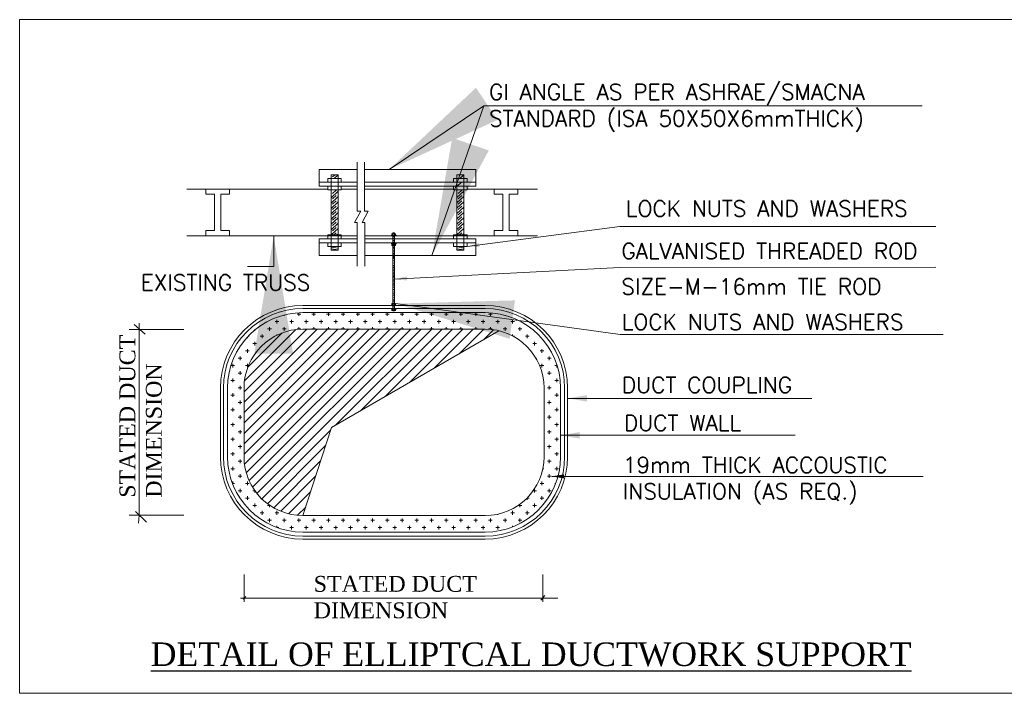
# Model space of a CAD drawing. Header units: millimetres. Extents: x 5491 to 7064, y -905 to 1700.
# Tile 1 of 18: x 5491 to 5692, y -902 to -765. Entities that reach past the tile are written whole.
import ezdxf

# ---------------------------------------------------------------- set-up
doc = ezdxf.new("R2010")
doc.units = ezdxf.units.MM
for name, color, linetype, lineweight in [('ABM-SAD', 6, 'Continuous', 25), ('HVAC TEXT', 7, 'Continuous', 18), ('POWER LOOP', 6, 'Continuous', 0), ('TEMP', 21, 'Continuous', 18)]:
    doc.layers.add(name, color=color, linetype=linetype, lineweight=lineweight)
doc.styles.add('ROMANS', font='romans.shx', dxfattribs={"width": 0.8})
doc.styles.get("Standard").update_dxf_attribs({"font": 'arial.ttf'})
doc.dimstyles.new('Copy of Standard', dxfattribs={"dimtxt": 123, "dimasz": 24, "dimexe": 24, "dimexo": 24, "dimgap": 24, "dimtad": 1, "dimtoh": 1, "dimdec": 0, "dimzin": 0, "dimdsep": 46, "dimtxsty": 'Standard', "dimcen": 0.09, "dimadec": 0, "dimazin": 0, "dimtfac": 1, "dimtdec": 0, "dimtofl": 0, "dimtmove": 0, "dimatfit": 3, "dimfxl": 0, "dimtolj": 1, "dimtzin": 0, "dimarcsym": 0})
doc.dimstyles.new('DIM50I', dxfattribs={"dimscale": 50, "dimtxt": 2, "dimasz": 2.5, "dimexe": 1.66875, "dimexo": 2, "dimgap": 0.5, "dimtad": 1, "dimdec": 0, "dimlfac": -1, "dimzin": 3, "dimdsep": 46, "dimtxsty": 'ROMANS', "dimblk": 'DIMTICK', "dimcen": 0, "dimdle": 0.125, "dimclrd": 1, "dimclre": 1, "dimadec": 1, "dimazin": 0, "dimtfac": 1.333333, "dimtdec": 0, "dimtix": 1, "dimtmove": 2, "dimatfit": 3, "dimfxl": 0, "dimfrac": 2, "dimtolj": 1, "dimtzin": 3, "dimarcsym": 0})

# ---------------------------------------------------------------- blocks, each defined once
blk = doc.blocks.new('DIMTICK')
for p, q in [((0, 1), (0, -1)), ((-1, 0), (1, 0))]:
    blk.add_line(p, q)
at = {"const_width": 0.141}
blk.add_lwpolyline([(0.707, 0.707), (-0.707, -0.707)], dxfattribs=at)
blk = doc.blocks.new('A$C54963D65')
at = {"layer": 'HVAC TEXT'}
h = blk.add_hatch(dxfattribs=at)
h.set_pattern_fill('CROSS', color=256, scale=5.999702)
h.set_pattern_definition([(0, (-25436.2407, 13365.7144), (1.49992562, 1.49992562), [0.74996281, -2.24988843]), (90, (-25435.8657, 13365.3394), (-1.49992562, 1.49992562), [0.74996281, -2.24988843])])
h.paths.add_polyline_path([(-85.65, -628.54), (-122.75, -628.54, 0.414389), (-138.12, -643.9), (-138.12, -657.91, 0.414214), (-122.76, -673.27), (-85.65, -673.27, 0.414214), (-70.29, -657.91), (-70.29, -643.9, 0.414214)])
h.paths.add_polyline_path([(-85.65, -631.9, -0.414214), (-73.65, -643.9), (-73.65, -657.91, -0.414214), (-85.65, -669.91), (-122.76, -669.91, -0.414214), (-134.76, -657.91), (-134.76, -643.9, -0.414214), (-122.76, -631.9)], flags=16)
h = blk.add_hatch(dxfattribs=at)
h.set_pattern_fill('ANSI31', color=256, scale=11.999405)
h.set_pattern_definition([(45, (-25436.2407, 13365.7144), (-1.06060758, 1.06060758), [])])
h.paths.add_polyline_path([(-82.89, -632.22, 0.058231), (-85.65, -631.9), (-122.76, -631.9, 0.414214), (-134.76, -643.9), (-134.76, -657.91, 0.414214), (-122.76, -669.91), (-116.97, -651.97)])
at = {"layer": 'ABM-SAD'}
blk.add_arc((-104.3, -616.89), 0.0597, 16.7333, 153.6532, dxfattribs=at)
at = {"layer": 'HVAC TEXT'}
for p, q in [((-119.45, -599.38), (-111.74, -599.38)), ((-119.45, -601.92), (-119.45, -599.38)), ((-110.21, -599.38), (-87.57, -599.38)), ((-87.57, -601.92), (-87.57, -599.38)), ((-117.69, -601.18), (-114.94, -601.18)), ((-117.69, -601.9), (-117.69, -601.18)), ((-117.03, -615.83), (-117.03, -600.42)), ((-115.6, -600.42), (-117.03, -600.42)), ((-116.73, -600.89), (-116.21, -600.42)), ((-116.42, -601.18), (-115.6, -600.42)), ((-115.6, -600.42), (-115.6, -615.83)), ((-114.94, -601.18), (-114.94, -601.9)), ((-89.34, -601.18), (-92.08, -601.18)), ((-92.08, -601.18), (-92.08, -601.9)), ((-91.43, -600.42), (-91.43, -615.83)), ((-91.43, -600.42), (-89.99, -600.42)), ((-90.81, -601.18), (-89.99, -600.42)), ((-89.99, -615.83), (-89.99, -600.42)), ((-89.34, -601.9), (-89.34, -601.18)), ((-146.41, -603.34), (-117.71, -603.34)), ((-119.45, -601.92), (-111.74, -601.92)), ((-119.45, -601.92), (-119.45, -602.77)), ((-119.45, -602.77), (-111.74, -602.77)), ((-117.71, -603.54), (-117.71, -602.75)), ((-114.97, -603.54), (-117.71, -603.54)), ((-116.73, -604.28), (-115.99, -603.61)), ((-114.97, -602.75), (-114.97, -603.54)), ((-114.97, -603.34), (-111.74, -603.34)), ((-110.21, -601.92), (-87.57, -601.92)), ((-110.21, -602.77), (-87.57, -602.77)), ((-110.21, -603.34), (-92.06, -603.34)), ((-92.06, -602.75), (-92.06, -603.54)), ((-92.06, -603.54), (-89.31, -603.54)), ((-91.43, -602.82), (-90.45, -601.92)), ((-91.12, -604.25), (-90.38, -603.58)), ((-89.31, -603.54), (-89.31, -602.75)), ((-89.31, -603.34), (-74.99, -603.34)), ((-87.57, -601.92), (-87.57, -602.77)), ((-117.03, -605.13), (-115.6, -603.81)), ((-117.03, -606.21), (-115.6, -604.9)), ((-116.73, -605.37), (-115.99, -604.69)), ((-91.43, -605.1), (-89.99, -603.78)), ((-91.43, -606.18), (-89.99, -604.86)), ((-91.12, -605.33), (-90.38, -604.66)), ((-117.03, -607.3), (-115.6, -605.98)), ((-117.03, -608.38), (-115.6, -607.06)), ((-116.73, -606.45), (-115.99, -605.77)), ((-116.73, -607.53), (-115.99, -606.86)), ((-91.43, -607.26), (-89.99, -605.95)), ((-91.43, -608.35), (-89.99, -607.03)), ((-91.12, -606.42), (-90.38, -605.74)), ((-91.12, -607.5), (-90.38, -606.82)), ((-117.03, -609.46), (-115.6, -608.14)), ((-117.03, -610.54), (-115.6, -609.23)), ((-116.73, -608.61), (-115.99, -607.94)), ((-116.73, -609.7), (-115.99, -609.02)), ((-91.43, -609.43), (-89.99, -608.11)), ((-91.43, -610.51), (-89.99, -609.19)), ((-91.12, -608.58), (-90.38, -607.91)), ((-91.12, -609.66), (-90.38, -608.99)), ((-117.03, -611.63), (-115.6, -610.31)), ((-117.03, -612.71), (-115.6, -611.39)), ((-116.73, -610.78), (-115.99, -610.1)), ((-116.73, -611.86), (-115.99, -611.19)), ((-91.43, -611.59), (-89.99, -610.28)), ((-91.43, -612.68), (-89.99, -611.36)), ((-91.12, -610.75), (-90.38, -610.07)), ((-91.12, -611.83), (-90.38, -611.15)), ((-146.41, -612.92), (-117.71, -612.92)), ((-111.71, -612.92), (-120.12, -612.92)), ((-119.45, -613.48), (-111.71, -613.48)), ((-119.45, -614.33), (-119.45, -613.48)), ((-117.71, -612.71), (-117.71, -613.5)), ((-114.97, -612.71), (-117.71, -612.71)), ((-116.47, -612.71), (-115.99, -612.27)), ((-115.85, -612.71), (-115.6, -612.47)), ((-114.97, -613.5), (-114.97, -612.71)), ((-114.97, -612.92), (-111.71, -612.92)), ((-75.77, -612.92), (-110.18, -612.92)), ((-110.18, -612.92), (-92.06, -612.92)), ((-110.18, -613.48), (-87.57, -613.48)), ((-104.09, -613.07), (-104.47, -613.03)), ((-104.09, -613.33), (-104.47, -613.29)), ((-104.09, -613.4), (-104.47, -613.36)), ((-92.06, -613.5), (-92.06, -612.71)), ((-92.06, -612.71), (-89.31, -612.71)), ((-90.86, -612.71), (-90.38, -612.27)), ((-90.25, -612.71), (-89.99, -612.47)), ((-89.31, -612.71), (-89.31, -613.5)), ((-89.31, -612.92), (-74.99, -612.92)), ((-87.57, -614.33), (-87.57, -613.48)), ((-119.45, -614.33), (-111.71, -614.33)), ((-119.45, -614.33), (-119.45, -616.87)), ((-117.69, -614.35), (-117.69, -615.08)), ((-117.69, -615.08), (-114.94, -615.08)), ((-115.52, -615.38), (-117.11, -615.22)), ((-115.52, -615.71), (-117.11, -615.54)), ((-114.94, -615.08), (-114.94, -614.35)), ((-110.18, -614.33), (-87.57, -614.33)), ((-104.09, -613.85), (-104.47, -613.81)), ((-104.09, -613.92), (-104.47, -613.88)), ((-104.09, -614.25), (-104.47, -614.21)), ((-104.09, -614.27), (-104.47, -614.23)), ((-104.09, -614.37), (-104.47, -614.33)), ((-104.09, -614.63), (-104.47, -614.59)), ((-104.09, -614.69), (-104.47, -614.66)), ((-104.09, -615.11), (-104.47, -615.07)), ((-104.09, -615.28), (-104.47, -615.24)), ((-104.09, -615.43), (-104.47, -615.4)), ((-92.08, -615.08), (-92.08, -614.35)), ((-89.34, -615.08), (-92.08, -615.08)), ((-91.5, -615.38), (-89.92, -615.22)), ((-91.5, -615.71), (-89.92, -615.54)), ((-89.34, -614.35), (-89.34, -615.08)), ((-87.57, -614.33), (-87.57, -616.87)), ((-119.45, -616.87), (-111.71, -616.87)), ((-119.45, -616.87), (-113.51, -616.87)), ((-115.6, -615.83), (-117.03, -615.83)), ((-110.18, -616.87), (-87.57, -616.87)), ((-104.09, -615.79), (-104.47, -615.75)), ((-104.09, -615.84), (-104.47, -615.8)), ((-104.09, -616.12), (-104.47, -616.08)), ((-104.09, -616.17), (-104.47, -616.13)), ((-104.09, -616.49), (-104.47, -616.45)), ((-104.09, -616.56), (-104.47, -616.52)), ((-104.09, -616.82), (-104.47, -616.78)), ((-104.09, -617.07), (-104.47, -617.04)), ((-104.09, -617.19), (-104.47, -617.15)), ((-104.09, -617.4), (-104.47, -617.36)), ((-104.09, -617.52), (-104.47, -617.48)), ((-91.43, -615.83), (-89.99, -615.83)), ((-104.09, -617.95), (-104.47, -617.92)), ((-104.09, -618.43), (-104.47, -618.39)), ((-104.09, -618.43), (-104.47, -618.39)), ((-104.09, -618.95), (-104.47, -618.91)), ((-104.09, -618.94), (-104.47, -618.91)), ((-104.09, -619.27), (-104.47, -619.23)), ((-104.09, -619.28), (-104.47, -619.24)), ((-104.09, -619.48), (-104.47, -619.44)), ((-104.09, -619.82), (-104.47, -619.78)), ((-104.09, -619.99), (-104.47, -619.95)), ((-104.09, -620.32), (-104.47, -620.28)), ((-104.09, -620.33), (-104.47, -620.29)), ((-104.09, -620.66), (-104.47, -620.62)), ((-104.09, -620.93), (-104.47, -620.89)), ((-104.09, -621.2), (-104.47, -621.16)), ((-104.09, -621.44), (-104.47, -621.4)), ((-104.09, -621.71), (-104.47, -621.68)), ((-104.09, -621.77), (-104.47, -621.73)), ((-104.09, -622.04), (-104.47, -622.01)), ((-104.09, -622.24), (-104.47, -622.2)), ((-104.09, -622.29), (-104.47, -622.25)), ((-104.09, -622.57), (-104.47, -622.53)), ((-104.09, -622.8), (-104.47, -622.77)), ((-104.09, -623.08), (-104.47, -623.05)), ((-104.09, -623.41), (-104.47, -623.37)), ((-104.09, -623.84), (-104.47, -623.8)), ((-104.09, -624.35), (-104.47, -624.32)), ((-104.09, -624.68), (-104.47, -624.64)), ((-104.09, -625.01), (-104.47, -624.97)), ((-104.09, -625.53), (-104.47, -625.49)), ((-104.09, -625.53), (-104.47, -625.49)), ((-122.76, -627.1), (-103.45, -627.1)), ((-122.76, -627.1), (-103.45, -627.1)), ((-122.76, -627.7), (-103.47, -627.7)), ((-104.09, -625.86), (-104.47, -625.82)), ((-104.09, -626.04), (-104.47, -626)), ((-104.09, -626.37), (-104.47, -626.33)), ((-104.09, -627.29), (-104.47, -627.25)), ((-104.09, -627.64), (-104.47, -627.6)), ((-104.27, -627.1), (-85.65, -627.1)), ((-85.65, -627.1), (-104.27, -627.1)), ((-85.65, -627.7), (-104.27, -627.7)), ((-122.76, -628.54), (-85.65, -628.54)), ((-154.91, -632.95), (-157.15, -630.96)), ((-156.15, -631.97), (-156.15, -630.7)), ((-147.05, -631.97), (-158.17, -631.97)), ((-156.15, -631.97), (-156.15, -670.06)), ((-122.76, -631.9), (-85.65, -631.9)), ((-139.55, -657.91), (-139.55, -643.9)), ((-138.95, -657.91), (-138.95, -643.9)), ((-138.12, -657.91), (-138.12, -643.9)), ((-134.76, -657.91), (-134.76, -643.9)), ((-73.65, -657.91), (-73.65, -643.9)), ((-70.29, -657.91), (-70.29, -643.9)), ((-69.46, -657.91), (-69.46, -643.9)), ((-68.86, -657.91), (-68.86, -643.9)), ((-147.05, -669.81), (-158.17, -669.81)), ((-156.89, -669.09), (-154.64, -671.22)), ((-156.15, -669.81), (-156.24, -671.48)), ((-122.76, -669.91), (-85.65, -669.91)), ((-122.76, -673.27), (-85.65, -673.27)), ((-122.76, -674.1), (-85.65, -674.1)), ((-122.76, -674.7), (-85.65, -674.7)), ((-134.71, -681.94), (-134.71, -687.46)), ((-73.93, -681.94), (-73.93, -687.46)), ((-134.71, -686.71), (-135.47, -686.71)), ((-134.94, -686.92), (-134.39, -686.39)), ((-134.71, -686.71), (-74.17, -686.71)), ((-74.28, -687.13), (-73.5, -686.17)), ((-74.17, -686.71), (-70.81, -686.71))]:
    blk.add_line(p, q, dxfattribs=at)
for points in [[(-111.74, -597.85), (-111.74, -607.87), (-110.99, -607.87), (-112.26, -610.2), (-111.71, -610.2), (-111.71, -619.07)], [(-110.21, -597.85), (-110.21, -607.87), (-109.46, -607.87), (-110.73, -610.2), (-110.18, -610.2), (-110.18, -619.07)], [(-142.54, -603.34), (-142.54, -604.42), (-140.78, -604.42), (-140.78, -611.83)], [(-137.72, -603.34), (-137.72, -604.42), (-139.48, -604.42), (-139.48, -611.83)], [(-83.8, -603.34), (-83.8, -604.42), (-82.04, -604.42), (-82.04, -611.83)], [(-78.97, -603.34), (-78.97, -604.42), (-80.73, -604.42), (-80.73, -611.83)], [(-142.54, -612.92), (-142.54, -611.83), (-140.78, -611.83), (-140.78, -604.42)], [(-137.72, -612.92), (-137.72, -611.83), (-139.48, -611.83), (-139.48, -604.42)], [(-83.8, -612.92), (-83.8, -611.83), (-82.04, -611.83), (-82.04, -604.42)], [(-78.97, -612.92), (-78.97, -611.83), (-80.73, -611.83), (-80.73, -604.42)], [(-104.74, -612.75), (-103.79, -612.75)], [(-104.74, -612.82), (-104.74, -612.75)], [(-104.74, -612.82), (-103.79, -612.82)], [(-104.67, -612.67), (-104.61, -612.72), (-104.49, -612.72), (-104.45, -612.67), (-104.38, -612.72), (-104.19, -612.72), (-104.12, -612.67), (-104.12, -612.48), (-104.18, -612.43), (-104.39, -612.43), (-104.45, -612.48), (-104.49, -612.45), (-104.64, -612.45), (-104.67, -612.48), (-104.67, -612.67)], [(-104.47, -614.69), (-104.47, -612.25)], [(-104.47, -614.91), (-104.47, -612.25)], [(-104.47, -612.25), (-104.09, -612.25)], [(-103.89, -612.67), (-103.95, -612.72), (-104.08, -612.72), (-104.12, -612.67), (-104.19, -612.72), (-104.38, -612.72), (-104.45, -612.67), (-104.45, -612.48), (-104.39, -612.43), (-104.18, -612.43), (-104.12, -612.48), (-104.07, -612.45), (-103.93, -612.45), (-103.89, -612.48), (-103.89, -612.67)], [(-104.37, -612.43), (-104.2, -612.43)], [(-104.09, -614.69), (-104.09, -612.25)], [(-103.79, -612.82), (-103.79, -612.75)], [(-104.74, -614.46), (-103.79, -614.46)], [(-104.74, -614.46), (-104.74, -614.53)], [(-104.74, -614.53), (-103.79, -614.53)], [(-104.67, -614.61), (-104.61, -614.55), (-104.49, -614.55), (-104.45, -614.6), (-104.38, -614.56), (-104.19, -614.56), (-104.12, -614.6), (-104.12, -614.79), (-104.18, -614.85), (-104.39, -614.85), (-104.45, -614.79), (-104.49, -614.83), (-104.64, -614.83), (-104.67, -614.79), (-104.67, -614.61)], [(-104.47, -614.53), (-104.47, -624.06)], [(-103.89, -614.61), (-103.95, -614.55), (-104.08, -614.55), (-104.12, -614.6), (-104.19, -614.56), (-104.38, -614.56), (-104.45, -614.6), (-104.45, -614.79), (-104.39, -614.85), (-104.18, -614.85), (-104.12, -614.79), (-104.07, -614.83), (-103.93, -614.83), (-103.89, -614.79), (-103.89, -614.61)], [(-104.37, -614.85), (-104.2, -614.85)], [(-104.09, -624.1), (-104.09, -614.53)], [(-103.79, -614.46), (-103.79, -614.53)], [(-104.47, -628.06), (-104.47, -624.06)], [(-104.47, -628.2), (-104.47, -624.06)], [(-104.09, -628.2), (-104.09, -624.1)], [(-104.74, -627), (-103.79, -627)], [(-104.74, -627.06), (-104.74, -627)], [(-104.74, -627.06), (-103.79, -627.06)], [(-104.67, -626.91), (-104.61, -626.97), (-104.49, -626.97), (-104.45, -626.92), (-104.38, -626.96), (-104.19, -626.96), (-104.12, -626.92), (-104.12, -626.73), (-104.18, -626.67), (-104.39, -626.67), (-104.45, -626.73), (-104.49, -626.69), (-104.64, -626.69), (-104.67, -626.73), (-104.67, -626.92)], [(-103.89, -626.91), (-103.95, -626.97), (-104.08, -626.97), (-104.12, -626.92), (-104.19, -626.96), (-104.38, -626.96), (-104.45, -626.92), (-104.45, -626.73), (-104.39, -626.67), (-104.18, -626.67), (-104.12, -626.73), (-104.07, -626.69), (-103.93, -626.69), (-103.89, -626.73), (-103.89, -626.92)], [(-104.37, -626.67), (-104.2, -626.67)], [(-103.79, -627.06), (-103.79, -627)], [(-104.74, -627.75), (-103.79, -627.75)], [(-104.74, -627.75), (-104.74, -627.81)], [(-104.74, -627.81), (-103.79, -627.81)], [(-104.67, -627.89), (-104.61, -627.84), (-104.49, -627.84), (-104.45, -627.89), (-104.38, -627.84), (-104.19, -627.84), (-104.12, -627.89), (-104.12, -628.08), (-104.18, -628.14), (-104.39, -628.14), (-104.45, -628.08), (-104.49, -628.12), (-104.64, -628.12), (-104.67, -628.08), (-104.67, -627.89)], [(-104.47, -628.2), (-104.09, -628.2)], [(-103.89, -627.89), (-103.95, -627.84), (-104.08, -627.84), (-104.12, -627.89), (-104.19, -627.84), (-104.38, -627.84), (-104.45, -627.89), (-104.45, -628.08), (-104.39, -628.14), (-104.18, -628.14), (-104.12, -628.08), (-104.07, -628.12), (-103.93, -628.12), (-103.89, -628.08), (-103.89, -627.89)], [(-104.37, -628.14), (-104.2, -628.14)], [(-103.79, -627.75), (-103.79, -627.81)], [(-122.76, -669.91), (-116.97, -651.97), (-82.89, -632.22)]]:
    blk.add_lwpolyline(points, dxfattribs=at)
for centre, radius, start, end in [((-122.76, -643.9), 16.8, 90, 180), ((-122.76, -643.9), 16.2, 90, 180), ((-85.65, -643.9), 16.8, 0, 90), ((-85.65, -643.9), 16.2, 0, 90), ((-122.76, -643.9), 15.36, 90, 180), ((-85.65, -643.9), 15.36, 0, 90), ((-122.76, -643.9), 12, 90, 180), ((-85.65, -643.9), 12, 0, 90), ((-122.76, -657.91), 16.8, 180, 270), ((-122.76, -657.91), 16.2, 180, 270), ((-122.76, -657.91), 15.36, 180, 270), ((-122.76, -657.91), 12, 180, 270), ((-85.65, -657.91), 12, 270, 0), ((-85.65, -657.91), 15.36, 270, 0), ((-85.65, -657.91), 16.8, 270, 0), ((-85.65, -657.91), 16.2, 270, 0)]:
    blk.add_arc(centre, radius, start, end, dxfattribs=at)
at = {"layer": 'TEMP'}
blk.add_lwpolyline([(-180.46, -568.82), (25.77, -568.82), (25.77, -706.14), (-180.46, -706.14)], close=True, dxfattribs=at)
at = {"layer": 'ABM-SAD', "color": 0, "insert": (-153.75, -695.77), "char_height": 4.7961, "width": 180.6374, "attachment_point": 1}
blk.add_mtext('{\\fTimes New Roman|b0|i0|c0|p18;\\LDETAIL OF ELLIPTCAL DUCTWORK SUPPORT}', dxfattribs=at)
at = {"layer": 'HVAC TEXT', "char_height": 3.2347, "attachment_point": 1}
for s, insert, width in [('{\\Fromans|c0;GI ANGLE AS PER ASHRAE/SMACNA\\PSTANDARD (ISA 50X50X6mmTHICK)}', (-84.86, -581.95), 90.2395), ('{\\Fromans|c0;LOCK NUTS AND WASHERS}', (-56.97, -605.71), 90.2395), ('{\\Fromans|c0;GALVANISED THREADED ROD}', (-57.89, -614.37), 83.0084), ('{\\Fromans|c0;EXISTING TRUSS}', (-155.77, -620.79), 97.6448), ('{\\Fromans|c0;SIZE-M-16mm TIE ROD}', (-57.89, -621.61), 83.0084), ('{\\Fromans|c0;LOCK NUTS AND WASHERS}', (-57.81, -628.82), 90.2395), ('{\\Fromans|c0;DUCT COUPLING}', (-57.79, -641.67), 90.2395), ('{\\Fromans|c0;DUCT WALL}', (-57.37, -649.42), 90.2395), ('{\\Fromans|c0;19mm THICK ACCOUSTIC \\PINSULATION (AS REQ.)}', (-57.59, -657.97), 90.2395), ('{\\fTimes New Roman|b0|i0|c0|p18;STATED DUCT \\PDIMENSION}', (-120.57, -682.21), 90.2395)]:
    blk.add_mtext(s, dxfattribs=dict(at, insert=insert, width=width))
at = {"layer": 'HVAC TEXT', "insert": (-160.14, -666.28), "char_height": 3.2347, "width": 90.2395, "attachment_point": 1, "rotation": 90}
blk.add_mtext('{\\fTimes New Roman|b0|i0|c0|p18;STATED DUCT \\PDIMENSION}', dxfattribs=at)
at = {"layer": 'HVAC TEXT'}
for points, dimstyle, override in [([(-105.22, -599.38), (-85.92, -586.38), (3.36, -586.38)], 'Copy of Standard', {"dimgap": 24, "dimtad": 0, "dimfxl": 0.18}), ([(-96.49, -616.87), (-85.92, -586.38)], 'Copy of Standard', {"dimgap": 24, "dimtad": 0, "dimfxl": 0.18}), ([(-89.34, -615.08), (-58.21, -611.01), (6.12, -610.99)], 'DIM50I', {"dimscale": 1, "dimtxt": 60, "dimgap": 0.5, "dimtad": 0, "dimclrd": 252, "dimclre": 252, "dimclrt": 252, "dimfxl": 0.5, "dimfxlon": 1}), ([(-128.72, -612.92), (-128.72, -619.12), (-134.07, -619.12)], 'Copy of Standard', {"dimgap": 24, "dimtad": 0, "dimfxl": 0.18}), ([(-104.09, -621.7), (-58.21, -619.32), (6.12, -619.3)], 'DIM50I', {"dimscale": 1, "dimtxt": 60, "dimgap": 0.5, "dimtad": 0, "dimclrd": 252, "dimclre": 252, "dimclrt": 252, "dimfxl": 0.5, "dimfxlon": 1}), ([(-103.89, -626.69), (-58.14, -632.98), (7.68, -632.98)], 'Copy of Standard', {"dimgap": 24, "dimtad": 0, "dimfxl": 0.18}), ([(-68.87, -646.01), (-19.08, -646.04)], 'DIM50I', {"dimscale": 1, "dimtxt": 60, "dimasz": 4, "dimtad": 0, "dimclrd": 252, "dimclre": 252, "dimclrt": 252, "dimfxl": 0.5, "dimfxlon": 1}), ([(-70.4, -653.55), (-22.49, -653.52)], 'DIM50I', {"dimscale": 1, "dimtxt": 60, "dimasz": 4, "dimtad": 0, "dimclrd": 252, "dimclre": 252, "dimclrt": 252, "dimfxl": 0.5, "dimfxlon": 1}), ([(-72.08, -661.92), (3.55, -661.92)], 'DIM50I', {"dimscale": 1, "dimtxt": 60, "dimgap": 0.5, "dimtad": 0, "dimclrd": 252, "dimclre": 252, "dimclrt": 252, "dimfxl": 0.5, "dimfxlon": 1})]:
    blk.add_leader(points, dimstyle=dimstyle, override=override, dxfattribs=at)

msp = doc.modelspace()

# ---------------------------------------------------------------- block references
at = {"layer": 'POWER LOOP'}
msp.add_blockref('A$C54963D65', (5671.67, -196.23), dxfattribs=at)

doc.saveas('drawing.dxf')
